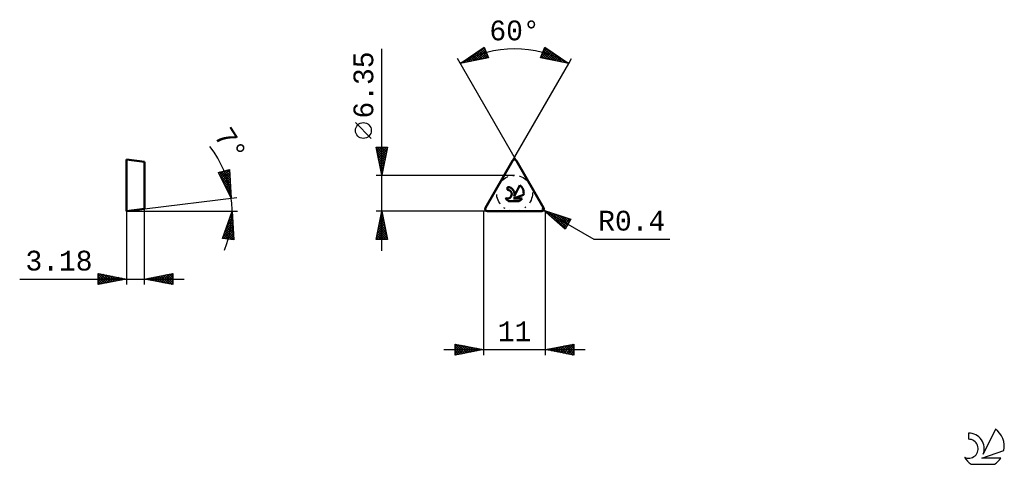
# Model space of a CAD drawing. Header units: millimetres. Extents: x -82 to 92, y -45 to 34.
import ezdxf
from ezdxf.enums import TextEntityAlignment as Align

# ---------------------------------------------------------------- set-up
doc = ezdxf.new("R2010")
doc.units = ezdxf.units.MM
doc.header["$LTSCALE"] = 4.65
doc.linetypes.add('LONGDASH_DASH', pattern=[0.85, 0.4, -0.2, 0.05, -0.2])
for name, color, linetype in [('1', 4, 'CONTINUOUS'), ('CUT', 1, 'CONTINUOUS'), ('SK2', 7, 'CONTINUOUS'), ('SK4', 2, 'LONGDASH_DASH'), ('SK6', 5, 'CONTINUOUS'), ('SKVIEW1', 4, 'CONTINUOUS'), ('SKVIEW2', 7, 'CONTINUOUS')]:
    doc.layers.add(name, color=color, linetype=linetype)
doc.styles.get("Standard").update_dxf_attribs({"font": 'Monospac821 BT'})

msp = doc.modelspace()

# ---------------------------------------------------------------- linework, layer by layer
at = {"layer": '1', "color": 4, "linetype": 'CONTINUOUS', "lineweight": 50}
for p, q in [((0.34, 0.6), (5.16, 8.93)), ((10.65, 0.6), (5.84, 8.93)), ((4.25, 3.77), (4.25, 4.27)), ((5.43, 2.57), (6.42, 4.59)), ((4.46, 1.76), (6.34, 1.76)), ((5.31, 2.25), (7.09, 2.87)), ((5.31, 2.25), (6.83, 2.25)), ((0.69, 0), (10.31, 0))]:
    msp.add_line(p, q, dxfattribs=at)
for centre, radius, start, end in [((5.5, 8.73), 0.397, 30, 150), ((4.25, 3.01), 0.761, 243.4215, 90.3602), ((4.26, 3.02), 1.25, 338.9379, 90.4446), ((5.4, 3.21), 1.72, 348.7239, 53.4691), ((5.4, 3.21), 1.72, 210.5484, 236.978), ((5.4, 3.21), 1.72, 303.022, 326.3732), ((0.69, 0.4), 0.397, 150, 270), ((10.31, 0.4), 0.397, 270, 30)]:
    msp.add_arc(centre, radius, start, end, dxfattribs=at)
at = {"layer": 'CUT', "color": 1, "linetype": 'CONTINUOUS', "lineweight": 25}
for p, q in [((5.16, 8.93), (0.34, 0.6)), ((10.65, 0.6), (5.84, 8.93)), ((0.69, 0), (10.31, 0))]:
    msp.add_line(p, q, dxfattribs=at)
for centre, start, end in [((5.5, 8.73), 30, 150), ((0.69, 0.4), 150, 270), ((10.31, 0.4), 270, 30)]:
    msp.add_arc(centre, 0.397, start, end, dxfattribs=at)
at = {"layer": 'SK2', "color": 7, "linetype": 'CONTINUOUS', "lineweight": 25}
for p, q in [((-18, -7), (-18, 28.75)), ((-4.1, 26.15), (0.14, 28.99)), ((-2.88, 26.39), (-1.13, 28.14)), ((-2.35, 26.5), (0.14, 28.99)), ((-1.82, 26.6), (0.26, 28.69)), ((-1.3, 28.03), (-0.2, 26.93)), ((-1.29, 26.71), (0.39, 28.39)), ((-1.05, 28.2), (0.16, 27)), ((-0.79, 28.37), (0.51, 27.07)), ((-0.76, 26.81), (0.51, 28.09)), ((-0.54, 28.54), (0.86, 27.14)), ((-0.28, 28.71), (0.63, 27.79)), ((-0.03, 28.88), (0.33, 28.52)), ((0.14, 28.99), (0.9, 27.14)), ((10.1, 27.14), (10.86, 28.99)), ((10.16, 27.13), (11.56, 28.53)), ((10.34, 27.74), (11.3, 28.7)), ((10.5, 28.11), (11.8, 26.81)), ((10.51, 27.06), (11.81, 28.36)), ((10.62, 28.41), (12.33, 26.7)), ((10.64, 28.46), (11.05, 28.87)), ((10.75, 28.71), (12.86, 26.6)), ((10.86, 28.99), (15.1, 26.15)), ((10.87, 26.99), (12.06, 28.19)), ((10.94, 28.94), (13.39, 26.49)), ((11.22, 26.92), (12.32, 28.02)), ((12.23, 28.08), (13.92, 26.39)), ((5.84, 8.93), (-4.6, 27.02)), ((0.9, 27.14), (-4.1, 26.15)), ((-4.09, 26.16), (-4.09, 26.15)), ((-3.94, 26.18), (-3.7, 26.42)), ((-3.84, 26.33), (-3.74, 26.22)), ((-3.59, 26.5), (-3.38, 26.29)), ((-3.41, 26.29), (-2.42, 27.28)), ((-3.33, 26.67), (-3.03, 26.36)), ((-3.08, 26.84), (-2.68, 26.43)), ((-2.82, 27.01), (-2.32, 26.51)), ((-2.57, 27.18), (-1.97, 26.58)), ((-2.32, 27.35), (-1.61, 26.65)), ((-2.06, 27.52), (-1.26, 26.72)), ((-1.81, 27.69), (-0.91, 26.79)), ((-1.55, 27.86), (-0.55, 26.86)), ((-0.23, 26.92), (0.63, 27.79)), ((0.3, 27.02), (0.76, 27.49)), ((0.82, 27.13), (0.88, 27.19)), ((5.16, 8.93), (15.1, 26.15)), ((15.1, 26.15), (10.1, 27.14)), ((10.13, 27.21), (10.21, 27.12)), ((10.25, 27.51), (10.74, 27.02)), ((10.37, 27.81), (11.27, 26.91)), ((11.58, 26.85), (12.57, 27.85)), ((11.93, 26.78), (12.83, 27.68)), ((12.29, 26.71), (13.08, 27.51)), ((12.64, 26.64), (13.33, 27.34)), ((12.99, 26.57), (13.59, 27.17)), ((13.35, 26.5), (13.84, 26.99)), ((13.51, 27.21), (14.45, 26.28)), ((13.7, 26.43), (14.1, 26.82)), ((14.06, 26.36), (14.35, 26.65)), ((14.41, 26.29), (14.6, 26.48)), ((14.76, 26.22), (14.86, 26.31)), ((14.8, 26.35), (14.98, 26.18)), ((15.1, 26.15), (15.6, 27.02)), ((-19.85, 12.88), (-22.65, 15.68)), ((-18, 6.35), (-19, 11.35)), ((-19, 11.35), (-17, 11.35)), ((-18.96, 11.16), (-18.77, 11.35)), ((-18.94, 11.35), (-17.32, 9.74)), ((-18.91, 10.9), (-17.39, 9.38)), ((-18.89, 10.81), (-18.35, 11.35)), ((-18.82, 10.45), (-17.92, 11.35)), ((-18.75, 10.1), (-17.5, 11.35)), ((-18.68, 9.75), (-17.08, 11.35)), ((-18.61, 9.39), (-17.09, 10.91)), ((-18.51, 11.35), (-17.25, 10.09)), ((-18.09, 11.35), (-17.18, 10.44)), ((-17, 11.35), (-18, 6.35)), ((-17.66, 11.35), (-17.11, 10.8)), ((-17.24, 11.35), (-17.04, 11.15)), ((-18.8, 10.37), (-17.46, 9.03)), ((-18.7, 9.84), (-17.53, 8.68)), ((-18.59, 9.31), (-17.61, 8.32)), ((-18.54, 9.04), (-17.19, 10.38)), ((-18.49, 8.78), (-17.68, 7.97)), ((-18.47, 8.69), (-17.3, 9.85)), ((-18.4, 8.33), (-17.41, 9.32)), ((-18.33, 7.98), (-17.51, 8.79)), ((-18.38, 8.25), (-17.75, 7.62)), ((-18.27, 7.72), (-17.82, 7.26)), ((-18.26, 7.63), (-17.62, 8.26)), ((-18.18, 7.27), (-17.72, 7.73)), ((-18.17, 7.19), (-17.89, 6.91)), ((-18.11, 6.92), (-17.83, 7.2)), ((-19, 6.35), (5.5, 6.35)), ((-18.06, 6.66), (-17.96, 6.56)), ((-18.04, 6.56), (-17.94, 6.67)), ((5.5, 0), (-19, 0)), ((-19, -5), (-18, 0)), ((-18, 0), (-17, -5)), ((0, 0), (0, -25.5)), ((10.65, 0.2), (10.31, 0.4)), ((10.65, 0.2), (19.53, -4.93)), ((10.65, 0.2), (15.48, -1.44)), ((14.48, -3.17), (10.65, 0.2)), ((10.78, 0.09), (10.83, 0.14)), ((10.92, 0.11), (12.12, -1.09)), ((11, -0.11), (11.15, 0.03)), ((-18.47, -2.35), (-17.69, -1.56)), ((-18.36, -1.82), (-17.76, -1.21)), ((-18.28, -1.4), (-17.58, -2.1)), ((-18.26, -1.29), (-17.83, -0.86)), ((-18.21, -1.05), (-17.69, -1.57)), ((-18.15, -0.76), (-17.9, -0.5)), ((-18.14, -0.69), (-17.79, -1.04)), ((-18.07, -0.34), (-17.9, -0.51)), ((-18.05, -0.23), (-17.97, -0.15)), ((11, -25.5), (11, -0.1)), ((11.23, -0.31), (11.46, -0.08)), ((11.46, -0.51), (11.78, -0.18)), ((11.56, -0.11), (14.54, -3.08)), ((11.68, -0.7), (12.1, -0.29)), ((11.91, -0.9), (12.41, -0.4)), ((12.13, -1.1), (12.73, -0.5)), ((12.21, -0.33), (14.69, -2.81)), ((12.36, -1.3), (13.05, -0.61)), ((12.59, -1.5), (13.37, -0.72)), ((12.81, -1.7), (13.68, -0.83)), ((12.85, -0.54), (14.85, -2.54)), ((13.04, -1.9), (14, -0.93)), ((13.26, -2.09), (14.32, -1.04)), ((13.49, -0.76), (15, -2.27)), ((13.49, -2.29), (14.63, -1.15)), ((13.71, -2.49), (14.95, -1.25)), ((13.94, -2.69), (15.27, -1.36)), ((14.13, -0.98), (15.16, -2)), ((15.48, -1.44), (14.48, -3.17)), ((14.77, -1.19), (15.31, -1.74)), ((15.41, -1.41), (15.47, -1.47)), ((-19, -5), (-17.33, -3.33)), ((-18.89, -4.47), (-17.4, -2.98)), ((-18.79, -3.94), (-17.47, -2.63)), ((-18.68, -3.41), (-17.55, -2.27)), ((-18.63, -3.17), (-17.05, -4.75)), ((-18.58, -2.88), (-17.62, -1.92)), ((-18.56, -2.81), (-17.16, -4.22)), ((-18.49, -2.46), (-17.26, -3.69)), ((-18.42, -2.11), (-17.37, -3.16)), ((-18.35, -1.75), (-17.47, -2.63)), ((14.17, -2.89), (15.3, -1.75)), ((14.39, -3.09), (14.72, -2.76)), ((-17, -5), (-19, -5)), ((-18.99, -4.93), (-18.92, -5)), ((-18.92, -4.58), (-18.5, -5)), ((-18.85, -4.23), (-18.07, -5)), ((-18.77, -3.87), (-17.65, -5)), ((-18.7, -3.52), (-17.22, -5)), ((-18.58, -5), (-17.26, -3.69)), ((-18.15, -5), (-17.19, -4.04)), ((-17.73, -5), (-17.12, -4.39)), ((-17.3, -5), (-17.05, -4.75)), ((19.53, -4.93), (32.96, -4.93)), ((-5, -25.5), (-5, -23.5)), ((-5, -23.5), (0, -24.5)), ((-5, -23.86), (-4.7, -23.56)), ((-5, -24.28), (-4.35, -23.63)), ((-5, -24.71), (-3.99, -23.7)), ((-5, -25.13), (-3.64, -23.77)), ((-5, -23.86), (-3.63, -25.23)), ((-5, -24.28), (-3.99, -25.3)), ((-4.93, -25.49), (-3.29, -23.84)), ((-4.92, -23.52), (-3.28, -25.16)), ((-4.4, -25.38), (-2.93, -23.91)), ((-4.39, -23.62), (-2.93, -25.09)), ((-3.87, -25.27), (-2.58, -23.98)), ((-3.86, -23.73), (-2.57, -25.01)), ((-3.34, -25.17), (-2.22, -24.06)), ((-3.33, -23.83), (-2.22, -24.94)), ((-2.81, -25.06), (-1.87, -24.13)), ((-2.8, -23.94), (-1.87, -24.87)), ((-2.28, -24.96), (-1.52, -24.2)), ((-2.27, -24.05), (-1.51, -24.8)), ((-1.75, -24.85), (-1.16, -24.27)), ((-1.74, -24.15), (-1.16, -24.73)), ((-1.22, -24.74), (-0.81, -24.34)), ((-1.21, -24.26), (-0.81, -24.66)), ((-0.68, -24.36), (-0.45, -24.59)), ((11, -24.5), (16, -23.5)), ((11.43, -24.59), (11.64, -24.37)), ((11.78, -24.66), (12.17, -24.27)), ((11.78, -24.34), (12.18, -24.74)), ((12.13, -24.73), (12.7, -24.16)), ((12.14, -24.27), (12.71, -24.84)), ((12.49, -24.8), (13.23, -24.05)), ((12.49, -24.2), (13.24, -24.95)), ((12.84, -24.87), (13.76, -23.95)), ((12.85, -24.13), (13.77, -25.05)), ((13.19, -24.94), (14.29, -23.84)), ((13.2, -24.06), (14.3, -25.16)), ((13.55, -25.01), (14.82, -23.74)), ((13.55, -23.99), (14.83, -25.27)), ((13.9, -25.08), (15.35, -23.63)), ((13.91, -23.92), (15.36, -25.37)), ((14.25, -25.15), (15.88, -23.52)), ((14.26, -23.85), (15.89, -25.48)), ((14.61, -23.78), (16, -25.16)), ((14.61, -25.22), (16, -23.83)), ((14.96, -25.29), (16, -24.25)), ((14.97, -23.71), (16, -24.74)), ((15.32, -23.64), (16, -24.32)), ((15.67, -23.57), (16, -23.89)), ((16, -23.5), (16, -25.5)), ((-7, -24.5), (18, -24.5)), ((0, -24.5), (-5, -25.5)), ((-5, -24.71), (-4.34, -25.37)), ((-5, -25.13), (-4.69, -25.44)), ((-0.69, -24.64), (-0.46, -24.41)), ((-0.16, -24.53), (-0.1, -24.48)), ((-0.15, -24.47), (-0.1, -24.52)), ((16, -25.5), (11, -24.5)), ((11.07, -24.51), (11.11, -24.48)), ((11.08, -24.48), (11.12, -24.52)), ((11.43, -24.41), (11.65, -24.63)), ((15.32, -25.36), (16, -24.68)), ((15.67, -25.43), (16, -25.1))]:
    msp.add_line(p, q, dxfattribs=at)
msp.add_circle((-21.25, 14.28), 1.4, dxfattribs=at)
msp.add_arc((5.5, 9.53), 19.2, 60, 120, dxfattribs=at)
at = {"layer": 'SK4', "color": 2, "linetype": 'LONGDASH_DASH', "lineweight": 25}
msp.add_circle((5.5, 3.17), 3.17, dxfattribs=at)
at = {"layer": 'SK6', "color": 5, "linetype": 'CONTINUOUS', "lineweight": 25}
for p, q in [((85.85, -39.25), (85.85, -40.35)), ((90.64, -38.54), (88.44, -43)), ((88.19, -43.7), (92.11, -42.34)), ((86.31, -44.78), (90.45, -44.78)), ((91.54, -43.7), (88.19, -43.7))]:
    msp.add_line(p, q, dxfattribs=at)
for centre, radius, start, end in [((85.87, -42.01), 2.76, 338.9379, 90.4446), ((88.38, -41.6), 3.8, 348.7239, 53.4691), ((85.86, -42.03), 1.68, 243.4215, 90.3602), ((88.38, -41.6), 3.8, 210.5484, 236.978), ((88.38, -41.6), 3.8, 303.022, 326.3732)]:
    msp.add_arc(centre, radius, start, end, dxfattribs=at)
at = {"layer": 'SKVIEW1', "color": 4, "linetype": 'CONTINUOUS', "lineweight": 50}
for p, q in [((-63.18, 0), (-63.18, 9.13)), ((-63.18, 9.13), (-60, 8.74)), ((-60, 8.74), (-60, 0.39)), ((-60, 0.39), (-63.18, 0))]:
    msp.add_line(p, q, dxfattribs=at)
at = {"layer": 'SKVIEW2', "color": 7, "linetype": 'CONTINUOUS', "lineweight": 25}
for p, q in [((-46.87, 6.86), (-44.94, 7.37)), ((-46.66, 6.43), (-46, 7.09)), ((-46.53, 6.14), (-45.43, 7.24)), ((-46.4, 6.98), (-44.82, 5.41)), ((-46.39, 5.86), (-44.94, 7.31)), ((-46.06, 7.07), (-44.85, 5.86)), ((-45.73, 7.16), (-44.88, 6.31)), ((-45.39, 7.25), (-44.9, 6.76)), ((-45.06, 7.34), (-44.93, 7.21)), ((-44.94, 7.37), (-44.64, 2.28)), ((-44.64, 2.28), (-46.87, 6.86)), ((-46.8, 6.71), (-46.58, 6.94)), ((-46.74, 6.9), (-44.8, 4.96)), ((-46.64, 6.37), (-44.77, 4.51)), ((-46.25, 5.57), (-44.91, 6.91)), ((-46.23, 5.54), (-44.74, 4.06)), ((-46.11, 5.29), (-44.89, 6.5)), ((-45.97, 5), (-44.87, 6.1)), ((-45.83, 4.72), (-44.84, 5.7)), ((-45.69, 4.43), (-44.82, 5.3)), ((-45.83, 4.72), (-44.72, 3.6)), ((-45.55, 4.15), (-44.79, 4.9)), ((-45.43, 3.89), (-44.69, 3.15)), ((-45.41, 3.86), (-44.77, 4.5)), ((-45.27, 3.58), (-44.75, 4.1)), ((-45.13, 3.29), (-44.72, 3.7)), ((-60, 0.39), (-43.65, 2.4)), ((-45.02, 3.06), (-44.66, 2.7)), ((-44.99, 3.01), (-44.7, 3.3)), ((-44.86, 2.72), (-44.68, 2.9)), ((-44.72, 2.43), (-44.65, 2.5)), ((-63.18, 0), (-43.5, 0)), ((-63.18, 0), (-63.18, -13)), ((-59.99, -13), (-59.99, 0.39)), ((-46.16, -4.82), (-44.5, 0)), ((-44.5, 0), (-44.18, -5.09)), ((-45.36, -2.51), (-44.4, -1.55)), ((-45.14, -1.86), (-44.43, -1.15)), ((-45.05, -1.58), (-44.36, -2.27)), ((-44.94, -1.27), (-44.38, -1.82)), ((-44.92, -1.22), (-44.45, -0.75)), ((-44.83, -0.95), (-44.41, -1.37)), ((-44.72, -0.64), (-44.44, -0.91)), ((-44.7, -0.57), (-44.48, -0.35)), ((-44.61, -0.32), (-44.47, -0.46)), ((-44.5, -0.01), (-44.5, -0.01)), ((-46.03, -4.45), (-44.33, -2.75)), ((-46, -4.84), (-44.3, -3.14)), ((-45.81, -3.81), (-44.35, -2.35)), ((-45.7, -3.48), (-44.18, -4.99)), ((-45.59, -3.16), (-44.38, -1.95)), ((-45.59, -3.16), (-44.21, -4.54)), ((-45.48, -2.85), (-44.24, -4.08)), ((-45.37, -2.53), (-44.27, -3.63)), ((-45.26, -2.21), (-44.3, -3.18)), ((-45.15, -1.9), (-44.33, -2.73)), ((-44.18, -5.09), (-46.16, -4.82)), ((-46.13, -4.74), (-46.03, -4.84)), ((-46.02, -4.42), (-45.54, -4.9)), ((-45.91, -4.11), (-45.05, -4.97)), ((-45.81, -3.79), (-44.56, -5.04)), ((-45.63, -4.89), (-44.28, -3.54)), ((-45.25, -4.94), (-44.25, -3.94)), ((-44.88, -4.99), (-44.23, -4.34)), ((-44.5, -5.04), (-44.2, -4.74)), ((-82.07, -12), (-52.99, -12)), ((-68.17, -13), (-68.17, -11)), ((-68.17, -11), (-63.18, -12)), ((-68.17, -11.16), (-68.04, -11.03)), ((-68.17, -11.59), (-67.68, -11.1)), ((-68.17, -11.16), (-66.65, -12.69)), ((-68.17, -12.01), (-67.33, -11.17)), ((-68.17, -12.44), (-66.98, -11.24)), ((-68.17, -12.86), (-66.62, -11.31)), ((-68.17, -11.59), (-67, -12.76)), ((-63.18, -12), (-68.17, -13)), ((-68.17, -12.01), (-67.35, -12.84)), ((-67.85, -11.07), (-66.29, -12.62)), ((-67.82, -12.93), (-66.27, -11.38)), ((-67.32, -11.17), (-65.94, -12.55)), ((-67.29, -12.82), (-65.92, -11.45)), ((-66.79, -11.28), (-65.58, -12.48)), ((-66.76, -12.72), (-65.56, -11.52)), ((-66.26, -11.38), (-65.23, -12.41)), ((-66.23, -12.61), (-65.21, -11.59)), ((-65.73, -11.49), (-64.88, -12.34)), ((-65.7, -12.5), (-64.86, -11.66)), ((-65.2, -11.6), (-64.52, -12.27)), ((-65.17, -12.4), (-64.5, -11.73)), ((-64.67, -11.7), (-64.17, -12.2)), ((-64.64, -12.29), (-64.15, -11.81)), ((-64.14, -11.81), (-63.82, -12.13)), ((-64.11, -12.19), (-63.8, -11.88)), ((-63.61, -11.91), (-63.46, -12.06)), ((-63.58, -12.08), (-63.44, -11.95)), ((-59.99, -12), (-54.99, -11)), ((-54.99, -13), (-59.99, -12)), ((-59.91, -11.98), (-59.86, -12.03)), ((-59.89, -12.02), (-59.83, -11.97)), ((-59.55, -11.91), (-59.33, -12.13)), ((-59.53, -12.09), (-59.3, -11.86)), ((-59.2, -11.84), (-58.8, -12.24)), ((-59.18, -12.16), (-58.77, -11.75)), ((-58.85, -11.77), (-58.27, -12.34)), ((-58.82, -12.23), (-58.24, -11.65)), ((-58.49, -11.7), (-57.74, -12.45)), ((-58.47, -12.3), (-57.71, -11.54)), ((-58.14, -11.63), (-57.21, -12.56)), ((-58.12, -12.38), (-57.18, -11.44)), ((-57.79, -11.56), (-56.68, -12.66)), ((-57.76, -12.45), (-56.65, -11.33)), ((-57.43, -11.49), (-56.15, -12.77)), ((-57.41, -12.52), (-56.12, -11.22)), ((-57.08, -11.42), (-55.62, -12.88)), ((-57.06, -12.59), (-55.59, -11.12)), ((-56.72, -11.35), (-55.09, -12.98)), ((-56.7, -12.66), (-55.06, -11.01)), ((-56.37, -11.28), (-54.99, -12.65)), ((-56.35, -12.73), (-54.99, -11.37)), ((-56.02, -11.2), (-54.99, -12.23)), ((-56, -12.8), (-54.99, -11.8)), ((-55.66, -11.13), (-54.99, -11.8)), ((-55.31, -11.06), (-54.99, -11.38)), ((-54.99, -11), (-54.99, -13)), ((-68.17, -12.44), (-67.71, -12.91)), ((-68.17, -12.86), (-68.06, -12.98)), ((-55.64, -12.87), (-54.99, -12.22)), ((-55.29, -12.94), (-54.99, -12.65))]:
    msp.add_line(p, q, dxfattribs=at)
msp.add_arc((-63.18, 0), 18.68, 338.3959, 37.7412, dxfattribs=at)

# ---------------------------------------------------------------- texts
at = {"layer": 'SK2', "color": 7, "linetype": 'CONTINUOUS', "lineweight": 25}
for s, p in [('60°', (5.5, 30.23)), ('R0.4', (26.24, -3.43)), ('11', (5.5, -23))]:
    msp.add_text(s, height=3.5, dxfattribs=at).set_placement(p, align=Align.CENTER)
msp.add_text('6.35', height=3.5, rotation=90, dxfattribs=at).set_placement((-19.5, 22.32), align=Align.CENTER)
at = {"layer": 'SKVIEW2', "color": 7, "linetype": 'CONTINUOUS', "lineweight": 25}
msp.add_text('7°', height=3.5, rotation=302.665, dxfattribs=at).set_placement((-46.19, 10.89), align=Align.CENTER)
msp.add_text('3.18', height=3.5, dxfattribs=at).set_placement((-75.12, -10.5), align=Align.CENTER)

doc.saveas('drawing.dxf')
